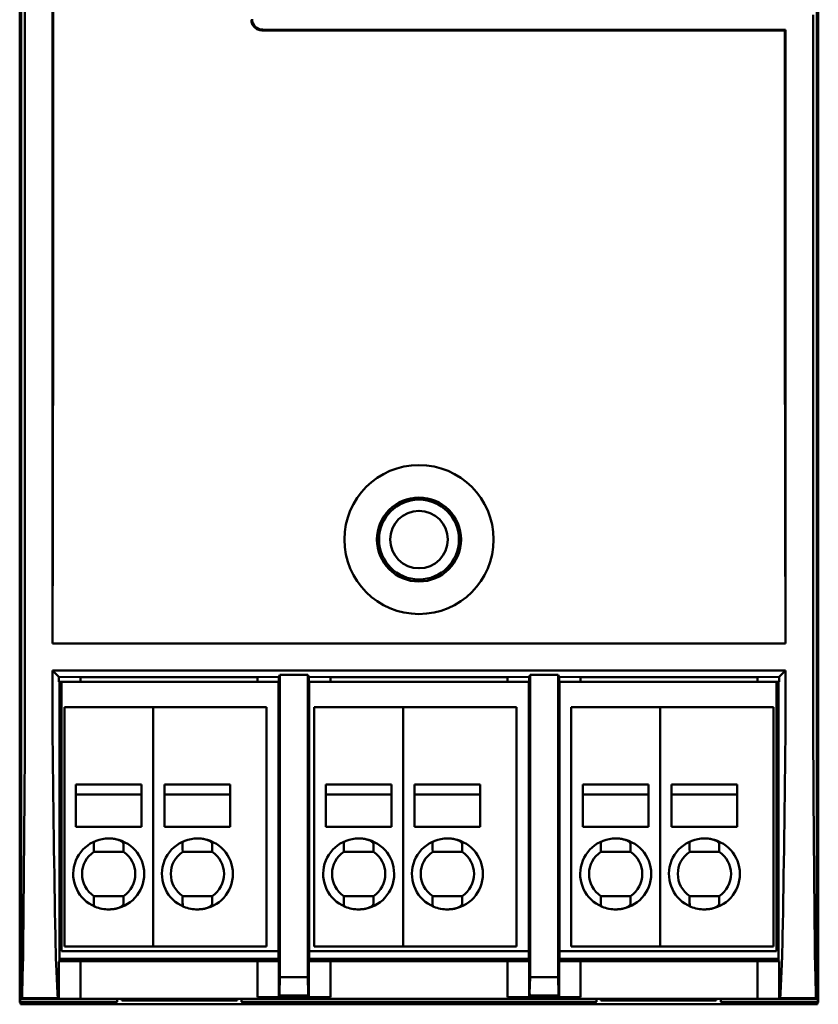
# Model space of a CAD drawing. Header units: millimetres. Extents: x 83 to 311, y 22 to 267.
# Tile 1 of 3: x 83 to 128, y 22 to 78. Entities that reach past the tile are written whole.
import ezdxf

# ---------------------------------------------------------------- set-up
doc = ezdxf.new("R2010")
doc.units = ezdxf.units.MM
doc.layers.add('Arêtes visibles(celduc)', color=7, linetype='Continuous', lineweight=50)

msp = doc.modelspace()

# ---------------------------------------------------------------- linework, layer by layer
at = {"layer": 'Arêtes visibles(celduc)'}
for p, q in [((83.494, 22.241), (83.494, 122.042)), ((83.583, 121.835), (83.583, 22.447)), ((128.405, 22.447), (128.405, 121.835)), ((128.494, 122.042), (128.494, 22.241)), ((83.786, 38.166), (83.786, 106.117)), ((85.344, 42.484), (85.344, 101.799)), ((128.202, 77.922), (128.202, 38.166)), ((126.607, 77.043), (97.148, 77.043)), ((97.186, 77.08), (126.645, 77.08)), ((126.645, 77.08), (126.607, 77.043)), ((126.645, 77.08), (126.645, 42.484)), ((126.645, 42.484), (85.344, 42.484)), ((85.344, 40.951), (85.344, 38.166)), ((126.645, 40.951), (85.344, 40.951)), ((85.344, 40.951), (85.697, 40.598)), ((85.697, 40.598), (86.918, 40.578)), ((85.697, 40.598), (85.697, 40.327)), ((86.918, 40.327), (86.918, 40.578)), ((96.891, 40.578), (86.918, 40.578)), ((96.891, 40.578), (98.102, 40.598)), ((96.891, 40.578), (96.891, 40.327)), ((98.102, 40.598), (98.159, 40.712)), ((98.102, 40.327), (98.102, 40.598)), ((98.159, 40.712), (98.159, 23.675)), ((98.159, 40.712), (99.736, 40.712)), ((99.736, 40.712), (99.793, 40.598)), ((99.736, 23.675), (99.736, 40.712)), ((99.793, 40.598), (101.003, 40.578)), ((99.793, 40.598), (99.793, 40.327)), ((101.003, 40.327), (101.003, 40.578)), ((110.985, 40.578), (101.003, 40.578)), ((110.985, 40.578), (112.196, 40.598)), ((110.985, 40.578), (110.985, 40.327)), ((112.196, 40.598), (112.253, 40.712)), ((112.196, 40.327), (112.196, 40.598)), ((112.253, 40.712), (113.83, 40.712)), ((112.253, 23.675), (112.253, 40.712)), ((113.83, 40.712), (113.887, 40.598)), ((113.83, 23.675), (113.83, 40.712)), ((113.887, 40.598), (115.097, 40.578)), ((113.887, 40.598), (113.887, 40.327)), ((115.097, 40.327), (115.097, 40.578)), ((125.071, 40.578), (115.097, 40.578)), ((125.071, 40.578), (126.292, 40.598)), ((125.071, 40.578), (125.071, 40.327)), ((126.292, 40.598), (126.645, 40.951)), ((126.292, 40.327), (126.292, 40.598)), ((126.645, 38.166), (126.645, 40.951)), ((85.697, 40.327), (86.918, 40.327)), ((85.74, 40.327), (85.74, 24.591)), ((85.844, 40.327), (85.844, 25.141)), ((96.891, 40.327), (86.918, 40.327)), ((96.891, 40.327), (98.102, 40.327)), ((98.08, 24.591), (98.08, 40.327)), ((99.793, 40.327), (101.003, 40.327)), ((99.814, 40.327), (99.814, 24.591)), ((110.985, 40.327), (101.003, 40.327)), ((110.985, 40.327), (112.196, 40.327)), ((112.174, 24.591), (112.174, 40.327)), ((113.887, 40.327), (115.097, 40.327)), ((113.908, 40.327), (113.908, 24.591)), ((125.071, 40.327), (115.097, 40.327)), ((125.071, 40.327), (126.292, 40.327)), ((126.144, 25.141), (126.144, 40.327)), ((126.248, 24.591), (126.248, 40.327)), ((91.01, 38.891), (86.01, 38.891)), ((86.01, 38.891), (86.01, 38.091)), ((91.01, 38.891), (91.01, 38.091)), ((97.41, 38.891), (91.01, 38.891)), ((91.01, 38.891), (91.01, 38.091)), ((97.41, 38.891), (97.41, 38.091)), ((105.094, 38.891), (100.094, 38.891)), ((100.094, 38.891), (100.094, 38.091)), ((105.094, 38.891), (105.094, 38.091)), ((111.494, 38.891), (105.094, 38.891)), ((105.094, 38.891), (105.094, 38.091)), ((111.494, 38.891), (111.494, 38.091)), ((119.578, 38.891), (114.578, 38.891)), ((114.578, 38.891), (114.578, 38.091)), ((119.578, 38.891), (119.578, 38.091)), ((125.978, 38.891), (119.578, 38.891)), ((119.578, 38.891), (119.578, 38.091)), ((125.978, 38.891), (125.978, 38.091)), ((86.01, 38.091), (86.01, 26.191)), ((91.01, 38.091), (91.01, 26.191)), ((91.01, 26.191), (91.01, 38.091)), ((97.41, 26.191), (97.41, 38.091)), ((100.094, 38.091), (100.094, 26.191)), ((105.094, 38.091), (105.094, 26.191)), ((105.094, 26.191), (105.094, 38.091)), ((111.494, 26.191), (111.494, 38.091)), ((114.578, 38.091), (114.578, 26.191)), ((119.578, 38.091), (119.578, 26.191)), ((119.578, 26.191), (119.578, 38.091)), ((125.978, 26.191), (125.978, 38.091)), ((86.66, 32.141), (86.66, 34.541)), ((90.36, 34.541), (86.66, 34.541)), ((90.36, 32.141), (90.36, 34.541)), ((91.66, 32.141), (91.66, 34.541)), ((95.36, 34.541), (91.66, 34.541)), ((95.36, 32.141), (95.36, 34.541)), ((100.744, 32.141), (100.744, 34.541)), ((104.444, 34.541), (100.744, 34.541)), ((104.444, 32.141), (104.444, 34.541)), ((105.744, 32.141), (105.744, 34.541)), ((109.444, 34.541), (105.744, 34.541)), ((109.444, 32.141), (109.444, 34.541)), ((115.228, 32.141), (115.228, 34.541)), ((118.928, 34.541), (115.228, 34.541)), ((118.928, 32.141), (118.928, 34.541)), ((120.228, 32.141), (120.228, 34.541)), ((123.928, 34.541), (120.228, 34.541)), ((123.928, 32.141), (123.928, 34.541)), ((86.66, 33.965), (90.36, 33.965)), ((91.66, 33.965), (95.36, 33.965)), ((100.744, 33.965), (104.444, 33.965)), ((105.744, 33.965), (109.444, 33.965)), ((115.228, 33.965), (118.928, 33.965)), ((120.228, 33.965), (123.928, 33.965)), ((90.36, 32.141), (86.66, 32.141)), ((95.36, 32.141), (91.66, 32.141)), ((104.444, 32.141), (100.744, 32.141)), ((109.444, 32.141), (105.744, 32.141)), ((118.928, 32.141), (115.228, 32.141)), ((123.928, 32.141), (120.228, 32.141)), ((89.339, 30.741), (87.681, 30.741)), ((94.339, 30.741), (92.681, 30.741)), ((103.423, 30.741), (101.765, 30.741)), ((108.423, 30.741), (106.765, 30.741)), ((117.907, 30.741), (116.249, 30.741)), ((122.907, 30.741), (121.249, 30.741)), ((83.527, 25.238), (83.583, 28.259)), ((87.681, 28.241), (87.749, 28.241)), ((87.749, 28.241), (88.671, 28.241)), ((88.671, 28.241), (89.339, 28.241)), ((92.681, 28.241), (92.749, 28.241)), ((92.749, 28.241), (93.671, 28.241)), ((93.671, 28.241), (94.339, 28.241)), ((101.765, 28.241), (101.833, 28.241)), ((101.833, 28.241), (102.755, 28.241)), ((102.755, 28.241), (103.423, 28.241)), ((106.765, 28.241), (106.833, 28.241)), ((106.833, 28.241), (107.755, 28.241)), ((107.755, 28.241), (108.423, 28.241)), ((116.249, 28.241), (116.317, 28.241)), ((116.317, 28.241), (117.239, 28.241)), ((117.239, 28.241), (117.907, 28.241)), ((121.249, 28.241), (121.317, 28.241)), ((121.317, 28.241), (122.239, 28.241)), ((122.239, 28.241), (122.907, 28.241)), ((128.405, 28.259), (128.462, 25.238)), ((86.01, 25.391), (86.01, 26.191)), ((91.01, 25.391), (91.01, 26.191)), ((91.01, 26.191), (91.01, 25.391)), ((97.41, 25.391), (97.41, 26.191)), ((100.094, 25.391), (100.094, 26.191)), ((105.094, 25.391), (105.094, 26.191)), ((105.094, 26.191), (105.094, 25.391)), ((111.494, 25.391), (111.494, 26.191)), ((114.578, 25.391), (114.578, 26.191)), ((119.578, 25.391), (119.578, 26.191)), ((119.578, 26.191), (119.578, 25.391)), ((125.978, 25.391), (125.978, 26.191)), ((83.583, 25.238), (83.527, 25.238)), ((83.527, 22.273), (83.527, 25.238)), ((85.844, 25.141), (98.08, 25.141)), ((86.01, 25.391), (91.01, 25.391)), ((91.01, 25.391), (97.41, 25.391)), ((99.814, 25.141), (112.174, 25.141)), ((100.094, 25.391), (105.094, 25.391)), ((105.094, 25.391), (111.494, 25.391)), ((113.908, 25.141), (126.144, 25.141)), ((114.578, 25.391), (119.578, 25.391)), ((119.578, 25.391), (125.978, 25.391)), ((128.462, 25.238), (128.405, 25.238)), ((128.462, 25.238), (128.462, 22.273)), ((85.697, 24.548), (85.74, 24.591)), ((86.918, 24.569), (85.697, 24.548)), ((85.697, 24.548), (85.697, 22.458)), ((85.74, 24.701), (98.08, 24.701)), ((98.08, 24.661), (85.74, 24.661)), ((85.74, 24.591), (98.08, 24.591)), ((86.918, 22.447), (86.918, 24.569)), ((86.918, 24.569), (96.891, 24.569)), ((96.891, 24.569), (96.891, 22.547)), ((98.102, 24.548), (96.891, 24.569)), ((98.102, 24.548), (98.08, 24.591)), ((98.102, 22.568), (98.102, 24.548)), ((99.793, 24.548), (99.814, 24.591)), ((101.003, 24.569), (99.793, 24.548)), ((99.793, 24.548), (99.793, 22.568)), ((99.814, 24.701), (112.174, 24.701)), ((112.174, 24.661), (99.814, 24.661)), ((99.814, 24.591), (112.174, 24.591)), ((101.003, 22.547), (101.003, 24.569)), ((101.003, 24.569), (110.985, 24.569)), ((110.985, 24.569), (110.985, 22.547)), ((112.196, 24.548), (110.985, 24.569)), ((112.196, 24.548), (112.174, 24.591)), ((112.196, 22.568), (112.196, 24.548)), ((113.887, 24.548), (113.908, 24.591)), ((115.097, 24.569), (113.887, 24.548)), ((113.887, 24.548), (113.887, 22.568)), ((113.908, 24.701), (126.248, 24.701)), ((126.248, 24.661), (113.908, 24.661)), ((113.908, 24.591), (126.248, 24.591)), ((115.097, 22.547), (115.097, 24.569)), ((115.097, 24.569), (125.071, 24.569)), ((125.071, 24.569), (125.071, 22.447)), ((126.292, 24.548), (125.071, 24.569)), ((126.248, 24.591), (126.292, 24.548)), ((126.292, 22.458), (126.292, 24.548)), ((83.632, 22.744), (83.676, 24.42)), ((85.628, 22.744), (85.547, 24.42)), ((126.361, 22.744), (126.441, 24.42)), ((128.313, 24.42), (128.356, 22.744)), ((98.159, 23.675), (98.136, 22.744)), ((99.736, 23.675), (98.159, 23.675)), ((99.758, 22.744), (99.736, 23.675)), ((112.253, 23.675), (112.23, 22.744)), ((112.253, 23.675), (113.83, 23.675)), ((113.852, 22.744), (113.83, 23.675)), ((83.494, 22.241), (83.527, 22.273)), ((88.799, 22.241), (83.494, 22.241)), ((88.993, 22.273), (83.527, 22.273)), ((83.544, 22.141), (83.544, 22.241)), ((83.583, 22.447), (83.622, 22.483)), ((86.918, 22.447), (83.583, 22.447)), ((83.622, 22.483), (85.646, 22.483)), ((85.646, 22.483), (85.697, 22.458)), ((86.918, 22.447), (85.697, 22.458)), ((125.071, 22.447), (86.918, 22.447)), ((88.799, 22.241), (88.993, 22.273)), ((88.993, 22.273), (88.993, 22.447)), ((89.244, 22.447), (89.244, 22.354)), ((89.244, 22.354), (89.256, 22.447)), ((89.244, 22.354), (95.744, 22.354)), ((95.744, 22.354), (95.732, 22.447)), ((95.744, 22.354), (95.744, 22.447)), ((95.996, 22.447), (95.996, 22.273)), ((115.993, 22.273), (95.996, 22.273)), ((95.996, 22.273), (96.19, 22.241)), ((115.799, 22.241), (96.19, 22.241)), ((96.891, 22.547), (98.102, 22.568)), ((96.891, 22.547), (101.003, 22.547)), ((98.133, 22.631), (98.102, 22.568)), ((99.761, 22.631), (98.133, 22.631)), ((99.761, 22.631), (99.793, 22.568)), ((99.793, 22.568), (101.003, 22.547)), ((110.985, 22.547), (112.196, 22.568)), ((110.985, 22.547), (115.097, 22.547)), ((112.227, 22.631), (112.196, 22.568)), ((112.227, 22.631), (113.855, 22.631)), ((113.855, 22.631), (113.887, 22.568)), ((113.887, 22.568), (115.097, 22.547)), ((115.799, 22.241), (115.993, 22.273)), ((115.993, 22.273), (115.993, 22.447)), ((116.244, 22.354), (116.244, 22.447)), ((116.244, 22.354), (116.256, 22.447)), ((122.744, 22.354), (116.244, 22.354)), ((122.744, 22.354), (122.732, 22.447)), ((122.744, 22.447), (122.744, 22.354)), ((122.996, 22.447), (122.996, 22.273)), ((128.462, 22.273), (122.996, 22.273)), ((122.996, 22.273), (123.19, 22.241)), ((128.494, 22.241), (123.19, 22.241)), ((125.071, 22.447), (126.292, 22.458)), ((128.405, 22.447), (125.071, 22.447)), ((126.292, 22.458), (126.342, 22.483)), ((126.342, 22.483), (128.367, 22.483)), ((128.367, 22.483), (128.405, 22.447)), ((128.444, 22.141), (128.444, 22.241)), ((128.494, 22.241), (128.462, 22.273)), ((83.544, 22.141), (83.691, 22.141)), ((83.691, 22.141), (84.044, 22.141)), ((127.944, 22.141), (84.044, 22.141)), ((127.944, 22.141), (128.298, 22.141)), ((128.298, 22.141), (128.444, 22.141))]:
    msp.add_line(p, q, dxfattribs=at)
for radius in [4.2, 2.369, 2.252, 1.621]:
    msp.add_circle((105.994, 48.341), radius, dxfattribs=at)
for centre, radius, start, end in [((88.51, 29.491), 2, 270.4676, 247.6243), ((93.51, 29.491), 2, 270.4676, 247.6243), ((102.594, 29.491), 2, 270.4676, 247.6243), ((107.594, 29.491), 2, 270.4676, 247.6243), ((117.078, 29.491), 2, 270.4676, 247.6243), ((122.078, 29.491), 2, 270.4676, 247.6243), ((88.51, 29.491), 1.5, 123.5573, 236.4427), ((88.51, 29.491), 1.5, 303.5573, 56.4427), ((93.51, 29.491), 1.5, 123.5573, 236.4427), ((93.51, 29.491), 1.5, 303.5573, 56.4427), ((102.594, 29.491), 1.5, 123.5573, 236.4427), ((102.594, 29.491), 1.5, 303.5573, 56.4427), ((107.594, 29.491), 1.5, 123.5573, 236.4427), ((107.594, 29.491), 1.5, 303.5573, 56.4427), ((117.078, 29.491), 1.5, 123.5573, 236.4427), ((117.078, 29.491), 1.5, 303.5573, 56.4427), ((122.078, 29.491), 1.5, 123.5573, 236.4427), ((122.078, 29.491), 1.5, 303.5573, 56.4427), ((88.51, 29.491), 2, 247.6243, 270.4676), ((93.51, 29.491), 2, 247.6243, 270.4676), ((102.594, 29.491), 2, 247.6243, 270.4676), ((107.594, 29.491), 2, 247.6243, 270.4676), ((117.078, 29.491), 2, 247.6243, 270.4676), ((122.078, 29.491), 2, 247.6243, 270.4676)]:
    msp.add_arc(centre, radius, start, end, dxfattribs=at)
for centre, major_axis, ratio, start_param, end_param in [((81.891, 72.141), (0, 200), 0.017458, 4.563554, 4.861224), ((97.186, 77.681), (-0.424, -0.424), 0.999695, 5.497939, 7.068431), ((130.098, 72.141), (0, -200), 0.017458, 4.687879, 4.861224), ((83.767, 38.166), (0, -2), 0.009485, 1.031472, 1.570796), ((85.379, 38.166), (0, 2), 0.017458, 1.570796, 2.11012), ((126.61, 38.166), (0, -2), 0.017458, 1.031472, 1.570796), ((128.221, 38.166), (0, 2), 0.009485, 1.570796, 2.11012), ((83.377, 62.817), (0, -50), 0.009485, 0.724482, 1.031472), ((86.098, 62.817), (0, 50), 0.017458, 2.11012, 2.417111), ((125.891, 62.817), (0, -50), 0.017458, 0.724482, 1.031472), ((128.612, 62.817), (0, 50), 0.009485, 2.11012, 2.417111), ((88.51, 30.991), (0, 1.718), 0.487838, 1.381541, 1.716607), ((88.51, 30.991), (0, 1.718), 0.487838, 4.566579, 4.811338), ((93.51, 30.991), (0, 1.718), 0.487838, 1.381541, 1.716607), ((93.51, 30.991), (0, 1.718), 0.487838, 4.566579, 4.811338), ((102.594, 30.991), (0, 1.718), 0.487838, 1.381541, 1.716607), ((102.594, 30.991), (0, 1.718), 0.487838, 4.566579, 4.811338), ((107.594, 30.991), (0, 1.718), 0.487838, 1.381541, 1.716607), ((107.594, 30.991), (0, 1.718), 0.487838, 4.566579, 4.811338), ((117.078, 30.991), (0, 1.718), 0.487838, 1.381541, 1.716607), ((117.078, 30.991), (0, 1.718), 0.487838, 4.566579, 4.811338), ((122.078, 30.991), (0, 1.718), 0.487838, 1.381541, 1.716607), ((122.078, 30.991), (0, 1.718), 0.487838, 4.566579, 4.811338), ((88.51, 27.992), (0, 1.718), 0.487838, 1.532041, 1.760052), ((88.51, 27.992), (0, 1.718), 0.487838, 1.424986, 1.532041), ((88.51, 27.992), (0, 1.718), 0.487838, 4.61344, 4.8582), ((93.51, 27.992), (0, 1.718), 0.487838, 1.532041, 1.760052), ((93.51, 27.992), (0, 1.718), 0.487838, 1.424986, 1.532041), ((93.51, 27.992), (0, 1.718), 0.487838, 4.61344, 4.8582), ((102.594, 27.992), (0, 1.718), 0.487838, 1.532041, 1.760052), ((102.594, 27.992), (0, 1.718), 0.487838, 1.424986, 1.532041), ((102.594, 27.992), (0, 1.718), 0.487838, 4.61344, 4.8582), ((107.594, 27.992), (0, 1.718), 0.487838, 1.532041, 1.760052), ((107.594, 27.992), (0, 1.718), 0.487838, 1.424986, 1.532041), ((107.594, 27.992), (0, 1.718), 0.487838, 4.61344, 4.8582), ((117.078, 27.992), (0, 1.718), 0.487838, 1.532041, 1.760052), ((117.078, 27.992), (0, 1.718), 0.487838, 1.424986, 1.532041), ((117.078, 27.992), (0, 1.718), 0.487838, 4.61344, 4.8582), ((122.078, 27.992), (0, 1.718), 0.487838, 1.532041, 1.760052), ((122.078, 27.992), (0, 1.718), 0.487838, 1.424986, 1.532041), ((122.078, 27.992), (0, 1.718), 0.487838, 4.61344, 4.8582), ((83.66, 29.119), (0, -5), 0.009485, 0.349066, 0.724482), ((85.577, 29.119), (0, 5), 0.017458, 2.417111, 2.792527), ((126.411, 29.119), (0, -5), 0.017458, 0.349066, 0.724482), ((128.329, 29.119), (0, 5), 0.009485, 2.417111, 2.792527), ((83.616, 27.442), (0, -5), 0.009485, 0.12806, 0.349066), ((85.658, 27.442), (0, 5), 0.017458, 2.792527, 3.013533), ((98.122, 27.442), (0, -5), 0.008727, 0.27549, 0.349066), ((99.773, 27.442), (0, 5), 0.008727, 2.792527, 2.866103), ((112.216, 27.442), (0, -5), 0.008727, 0.27549, 0.349066), ((113.867, 27.442), (0, 5), 0.008727, 2.792527, 2.866103), ((126.331, 27.442), (0, -5), 0.017458, 0.12806, 0.349066), ((128.373, 27.442), (0, 5), 0.009485, 2.792527, 3.013533)]:
    msp.add_ellipse(centre, major_axis=major_axis, ratio=ratio, start_param=start_param, end_param=end_param, dxfattribs=at)
for points, knots in [([(97.148, 77.043), (97.073, 77.043), (96.992, 77.058), (96.845, 77.119), (96.777, 77.165), (96.671, 77.272), (96.625, 77.34), (96.563, 77.487), (96.548, 77.568), (96.548, 77.643)], [0.18091298, 0.18091298, 0.18091298, 0.18091298, 0.20351633, 0.20351633, 0.22611969, 0.22611969, 0.24873397, 0.24873397, 0.27132996, 0.27132996, 0.27132996, 0.27132996]), ([(89.344, 31.161), (89.344, 31.167), (89.343, 31.174), (89.342, 31.18), (89.34, 31.187), (89.339, 31.193), (89.336, 31.199), (89.334, 31.206), (89.331, 31.212), (89.328, 31.218), (89.325, 31.224), (89.321, 31.231), (89.317, 31.237), (89.313, 31.243), (89.309, 31.249), (89.304, 31.255), (89.299, 31.261), (89.294, 31.266), (89.289, 31.272), (89.283, 31.278), (89.277, 31.284), (89.271, 31.289), (89.265, 31.295), (89.258, 31.3), (89.252, 31.305), (89.245, 31.311), (89.238, 31.316), (89.231, 31.321), (89.223, 31.326), (89.216, 31.331), (89.208, 31.336), (89.192, 31.345), (89.176, 31.355), (89.158, 31.363), (89.141, 31.372), (89.123, 31.381), (89.104, 31.388), (89.085, 31.396), (89.066, 31.404), (89.046, 31.41), (89.036, 31.414), (89.026, 31.417), (89.016, 31.42), (89.006, 31.424), (88.995, 31.427), (88.985, 31.43), (88.964, 31.436), (88.943, 31.441), (88.921, 31.446), (88.9, 31.451), (88.878, 31.456), (88.856, 31.46), (88.833, 31.464), (88.811, 31.468), (88.788, 31.471), (88.743, 31.478), (88.697, 31.483), (88.65, 31.486), (88.627, 31.488), (88.604, 31.489), (88.58, 31.49), (88.557, 31.491), (88.534, 31.491), (88.51, 31.491)], [0, 0, 0, 0, 0.035372, 0.035372, 0.035372, 0.070743, 0.070743, 0.070743, 0.105965, 0.105965, 0.105965, 0.141079, 0.141079, 0.141079, 0.176326, 0.176326, 0.176326, 0.211669, 0.211669, 0.211669, 0.247037, 0.247037, 0.247037, 0.282338, 0.282338, 0.282338, 0.317469, 0.317469, 0.317469, 0.352598, 0.352598, 0.352598, 0.423134, 0.423134, 0.423134, 0.493868, 0.493868, 0.493868, 0.564435, 0.564435, 0.564435, 0.599531, 0.599531, 0.599531, 0.634649, 0.634649, 0.634649, 0.705048, 0.705048, 0.705048, 0.775533, 0.775533, 0.775533, 0.845897, 0.845897, 0.845897, 0.986411, 0.986411, 0.986411, 1.056766, 1.056766, 1.056766, 1.126994, 1.126994, 1.126994, 1.126994]), ([(94.344, 31.161), (94.344, 31.167), (94.343, 31.174), (94.342, 31.18), (94.34, 31.187), (94.339, 31.193), (94.336, 31.199), (94.334, 31.206), (94.331, 31.212), (94.328, 31.218), (94.325, 31.224), (94.321, 31.231), (94.317, 31.237), (94.313, 31.243), (94.309, 31.249), (94.304, 31.255), (94.299, 31.261), (94.294, 31.266), (94.289, 31.272), (94.283, 31.278), (94.277, 31.284), (94.271, 31.289), (94.265, 31.295), (94.258, 31.3), (94.252, 31.305), (94.245, 31.311), (94.238, 31.316), (94.231, 31.321), (94.223, 31.326), (94.216, 31.331), (94.208, 31.336), (94.192, 31.345), (94.176, 31.355), (94.158, 31.363), (94.141, 31.372), (94.123, 31.381), (94.104, 31.388), (94.085, 31.396), (94.066, 31.404), (94.046, 31.41), (94.036, 31.414), (94.026, 31.417), (94.016, 31.42), (94.006, 31.424), (93.995, 31.427), (93.985, 31.43), (93.964, 31.436), (93.943, 31.441), (93.921, 31.446), (93.9, 31.451), (93.878, 31.456), (93.856, 31.46), (93.833, 31.464), (93.811, 31.468), (93.788, 31.471), (93.743, 31.478), (93.697, 31.483), (93.65, 31.486), (93.627, 31.488), (93.604, 31.489), (93.58, 31.49), (93.557, 31.491), (93.534, 31.491), (93.51, 31.491)], [0, 0, 0, 0, 0.035372, 0.035372, 0.035372, 0.070743, 0.070743, 0.070743, 0.105965, 0.105965, 0.105965, 0.141079, 0.141079, 0.141079, 0.176326, 0.176326, 0.176326, 0.211669, 0.211669, 0.211669, 0.247037, 0.247037, 0.247037, 0.282338, 0.282338, 0.282338, 0.317469, 0.317469, 0.317469, 0.352598, 0.352598, 0.352598, 0.423134, 0.423134, 0.423134, 0.493868, 0.493868, 0.493868, 0.564435, 0.564435, 0.564435, 0.599531, 0.599531, 0.599531, 0.634649, 0.634649, 0.634649, 0.705048, 0.705048, 0.705048, 0.775533, 0.775533, 0.775533, 0.845897, 0.845897, 0.845897, 0.986411, 0.986411, 0.986411, 1.056766, 1.056766, 1.056766, 1.126994, 1.126994, 1.126994, 1.126994]), ([(103.428, 31.161), (103.428, 31.167), (103.427, 31.174), (103.426, 31.18), (103.424, 31.187), (103.423, 31.193), (103.42, 31.199), (103.418, 31.206), (103.415, 31.212), (103.412, 31.218), (103.409, 31.224), (103.405, 31.231), (103.401, 31.237), (103.397, 31.243), (103.393, 31.249), (103.388, 31.255), (103.383, 31.261), (103.378, 31.266), (103.373, 31.272), (103.367, 31.278), (103.361, 31.284), (103.355, 31.289), (103.349, 31.295), (103.342, 31.3), (103.336, 31.305), (103.329, 31.311), (103.322, 31.316), (103.315, 31.321), (103.307, 31.326), (103.3, 31.331), (103.292, 31.336), (103.276, 31.345), (103.26, 31.355), (103.242, 31.363), (103.225, 31.372), (103.207, 31.381), (103.188, 31.388), (103.169, 31.396), (103.15, 31.404), (103.13, 31.41), (103.12, 31.414), (103.11, 31.417), (103.1, 31.42), (103.09, 31.424), (103.079, 31.427), (103.069, 31.43), (103.048, 31.436), (103.027, 31.441), (103.005, 31.446), (102.984, 31.451), (102.962, 31.456), (102.94, 31.46), (102.917, 31.464), (102.895, 31.468), (102.872, 31.471), (102.827, 31.478), (102.781, 31.483), (102.734, 31.486), (102.711, 31.488), (102.688, 31.489), (102.664, 31.49), (102.641, 31.491), (102.618, 31.491), (102.594, 31.491)], [0, 0, 0, 0, 0.035372, 0.035372, 0.035372, 0.070743, 0.070743, 0.070743, 0.105965, 0.105965, 0.105965, 0.141079, 0.141079, 0.141079, 0.176326, 0.176326, 0.176326, 0.211669, 0.211669, 0.211669, 0.247037, 0.247037, 0.247037, 0.282338, 0.282338, 0.282338, 0.317469, 0.317469, 0.317469, 0.352598, 0.352598, 0.352598, 0.423134, 0.423134, 0.423134, 0.493868, 0.493868, 0.493868, 0.564435, 0.564435, 0.564435, 0.599531, 0.599531, 0.599531, 0.634649, 0.634649, 0.634649, 0.705048, 0.705048, 0.705048, 0.775533, 0.775533, 0.775533, 0.845897, 0.845897, 0.845897, 0.986411, 0.986411, 0.986411, 1.056766, 1.056766, 1.056766, 1.126994, 1.126994, 1.126994, 1.126994]), ([(108.428, 31.161), (108.428, 31.167), (108.427, 31.174), (108.426, 31.18), (108.424, 31.187), (108.423, 31.193), (108.42, 31.199), (108.418, 31.206), (108.415, 31.212), (108.412, 31.218), (108.409, 31.224), (108.405, 31.231), (108.401, 31.237), (108.397, 31.243), (108.393, 31.249), (108.388, 31.255), (108.383, 31.261), (108.378, 31.266), (108.373, 31.272), (108.367, 31.278), (108.361, 31.284), (108.355, 31.289), (108.349, 31.295), (108.342, 31.3), (108.336, 31.305), (108.329, 31.311), (108.322, 31.316), (108.315, 31.321), (108.307, 31.326), (108.3, 31.331), (108.292, 31.336), (108.276, 31.345), (108.26, 31.355), (108.242, 31.363), (108.225, 31.372), (108.207, 31.381), (108.188, 31.388), (108.169, 31.396), (108.15, 31.404), (108.13, 31.41), (108.12, 31.414), (108.11, 31.417), (108.1, 31.42), (108.09, 31.424), (108.079, 31.427), (108.069, 31.43), (108.048, 31.436), (108.027, 31.441), (108.005, 31.446), (107.984, 31.451), (107.962, 31.456), (107.94, 31.46), (107.917, 31.464), (107.895, 31.468), (107.872, 31.471), (107.827, 31.478), (107.781, 31.483), (107.734, 31.486), (107.711, 31.488), (107.688, 31.489), (107.664, 31.49), (107.641, 31.491), (107.618, 31.491), (107.594, 31.491)], [0, 0, 0, 0, 0.035372, 0.035372, 0.035372, 0.070743, 0.070743, 0.070743, 0.105965, 0.105965, 0.105965, 0.141079, 0.141079, 0.141079, 0.176326, 0.176326, 0.176326, 0.211669, 0.211669, 0.211669, 0.247037, 0.247037, 0.247037, 0.282338, 0.282338, 0.282338, 0.317469, 0.317469, 0.317469, 0.352598, 0.352598, 0.352598, 0.423134, 0.423134, 0.423134, 0.493868, 0.493868, 0.493868, 0.564435, 0.564435, 0.564435, 0.599531, 0.599531, 0.599531, 0.634649, 0.634649, 0.634649, 0.705048, 0.705048, 0.705048, 0.775533, 0.775533, 0.775533, 0.845897, 0.845897, 0.845897, 0.986411, 0.986411, 0.986411, 1.056766, 1.056766, 1.056766, 1.126994, 1.126994, 1.126994, 1.126994]), ([(117.912, 31.161), (117.912, 31.167), (117.911, 31.174), (117.91, 31.18), (117.908, 31.187), (117.907, 31.193), (117.904, 31.199), (117.902, 31.206), (117.899, 31.212), (117.896, 31.218), (117.893, 31.224), (117.889, 31.231), (117.885, 31.237), (117.881, 31.243), (117.877, 31.249), (117.872, 31.255), (117.867, 31.261), (117.862, 31.266), (117.857, 31.272), (117.851, 31.278), (117.845, 31.284), (117.839, 31.289), (117.833, 31.295), (117.826, 31.3), (117.82, 31.305), (117.813, 31.311), (117.806, 31.316), (117.799, 31.321), (117.791, 31.326), (117.784, 31.331), (117.776, 31.336), (117.76, 31.345), (117.744, 31.355), (117.726, 31.363), (117.709, 31.372), (117.691, 31.381), (117.672, 31.388), (117.653, 31.396), (117.634, 31.404), (117.614, 31.41), (117.604, 31.414), (117.594, 31.417), (117.584, 31.42), (117.574, 31.424), (117.563, 31.427), (117.553, 31.43), (117.532, 31.436), (117.511, 31.441), (117.489, 31.446), (117.468, 31.451), (117.446, 31.456), (117.424, 31.46), (117.401, 31.464), (117.379, 31.468), (117.356, 31.471), (117.311, 31.478), (117.265, 31.483), (117.218, 31.486), (117.195, 31.488), (117.172, 31.489), (117.148, 31.49), (117.125, 31.491), (117.102, 31.491), (117.078, 31.491)], [0, 0, 0, 0, 0.035372, 0.035372, 0.035372, 0.070743, 0.070743, 0.070743, 0.105965, 0.105965, 0.105965, 0.141079, 0.141079, 0.141079, 0.176326, 0.176326, 0.176326, 0.211669, 0.211669, 0.211669, 0.247037, 0.247037, 0.247037, 0.282338, 0.282338, 0.282338, 0.317469, 0.317469, 0.317469, 0.352598, 0.352598, 0.352598, 0.423134, 0.423134, 0.423134, 0.493868, 0.493868, 0.493868, 0.564435, 0.564435, 0.564435, 0.599531, 0.599531, 0.599531, 0.634649, 0.634649, 0.634649, 0.705048, 0.705048, 0.705048, 0.775533, 0.775533, 0.775533, 0.845897, 0.845897, 0.845897, 0.986411, 0.986411, 0.986411, 1.056766, 1.056766, 1.056766, 1.126994, 1.126994, 1.126994, 1.126994]), ([(122.912, 31.161), (122.912, 31.167), (122.911, 31.174), (122.91, 31.18), (122.908, 31.187), (122.907, 31.193), (122.904, 31.199), (122.902, 31.206), (122.899, 31.212), (122.896, 31.218), (122.893, 31.224), (122.889, 31.231), (122.885, 31.237), (122.881, 31.243), (122.877, 31.249), (122.872, 31.255), (122.867, 31.261), (122.862, 31.266), (122.857, 31.272), (122.851, 31.278), (122.845, 31.284), (122.839, 31.289), (122.833, 31.295), (122.826, 31.3), (122.82, 31.305), (122.813, 31.311), (122.806, 31.316), (122.799, 31.321), (122.791, 31.326), (122.784, 31.331), (122.776, 31.336), (122.76, 31.345), (122.744, 31.355), (122.726, 31.363), (122.709, 31.372), (122.691, 31.381), (122.672, 31.388), (122.653, 31.396), (122.634, 31.404), (122.614, 31.41), (122.604, 31.414), (122.594, 31.417), (122.584, 31.42), (122.574, 31.424), (122.563, 31.427), (122.553, 31.43), (122.532, 31.436), (122.511, 31.441), (122.489, 31.446), (122.468, 31.451), (122.446, 31.456), (122.424, 31.46), (122.401, 31.464), (122.379, 31.468), (122.356, 31.471), (122.311, 31.478), (122.265, 31.483), (122.218, 31.486), (122.195, 31.488), (122.172, 31.489), (122.148, 31.49), (122.125, 31.491), (122.102, 31.491), (122.078, 31.491)], [0, 0, 0, 0, 0.035372, 0.035372, 0.035372, 0.070743, 0.070743, 0.070743, 0.105965, 0.105965, 0.105965, 0.141079, 0.141079, 0.141079, 0.176326, 0.176326, 0.176326, 0.211669, 0.211669, 0.211669, 0.247037, 0.247037, 0.247037, 0.282338, 0.282338, 0.282338, 0.317469, 0.317469, 0.317469, 0.352598, 0.352598, 0.352598, 0.423134, 0.423134, 0.423134, 0.493868, 0.493868, 0.493868, 0.564435, 0.564435, 0.564435, 0.599531, 0.599531, 0.599531, 0.634649, 0.634649, 0.634649, 0.705048, 0.705048, 0.705048, 0.775533, 0.775533, 0.775533, 0.845897, 0.845897, 0.845897, 0.986411, 0.986411, 0.986411, 1.056766, 1.056766, 1.056766, 1.126994, 1.126994, 1.126994, 1.126994]), ([(89.344, 27.822), (89.344, 27.816), (89.343, 27.809), (89.342, 27.803), (89.341, 27.796), (89.339, 27.79), (89.337, 27.784), (89.334, 27.778), (89.332, 27.771), (89.329, 27.765), (89.325, 27.759), (89.322, 27.753), (89.318, 27.747), (89.314, 27.741), (89.31, 27.735), (89.305, 27.729), (89.3, 27.723), (89.295, 27.718), (89.29, 27.712), (89.285, 27.706), (89.279, 27.701), (89.273, 27.695), (89.267, 27.69), (89.261, 27.684), (89.254, 27.679), (89.247, 27.674), (89.24, 27.669), (89.233, 27.664), (89.226, 27.659), (89.219, 27.654), (89.211, 27.649), (89.196, 27.639), (89.18, 27.63), (89.163, 27.622), (89.146, 27.613), (89.128, 27.605), (89.11, 27.597), (89.091, 27.589), (89.072, 27.582), (89.053, 27.575), (89.043, 27.571), (89.033, 27.568), (89.023, 27.565), (89.013, 27.561), (89.003, 27.558), (88.993, 27.555), (88.973, 27.549), (88.952, 27.544), (88.931, 27.539), (88.91, 27.534), (88.888, 27.529), (88.866, 27.525), (88.844, 27.52), (88.822, 27.516), (88.8, 27.513), (88.789, 27.511), (88.778, 27.51), (88.767, 27.508), (88.755, 27.507), (88.744, 27.505), (88.733, 27.504), (88.71, 27.501), (88.688, 27.499), (88.665, 27.497), (88.642, 27.496), (88.619, 27.494), (88.596, 27.493), (88.573, 27.492), (88.55, 27.492), (88.527, 27.491)], [0, 0, 0, 0, 0.034857, 0.034857, 0.034857, 0.069716, 0.069716, 0.069716, 0.104434, 0.104434, 0.104434, 0.139033, 0.139033, 0.139033, 0.173759, 0.173759, 0.173759, 0.208582, 0.208582, 0.208582, 0.243438, 0.243438, 0.243438, 0.278237, 0.278237, 0.278237, 0.312878, 0.312878, 0.312878, 0.347482, 0.347482, 0.347482, 0.416967, 0.416967, 0.416967, 0.486667, 0.486667, 0.486667, 0.556248, 0.556248, 0.556248, 0.590858, 0.590858, 0.590858, 0.625449, 0.625449, 0.625449, 0.6948, 0.6948, 0.6948, 0.764258, 0.764258, 0.764258, 0.833635, 0.833635, 0.833635, 0.868222, 0.868222, 0.868222, 0.902801, 0.902801, 0.902801, 0.972084, 0.972084, 0.972084, 1.041422, 1.041422, 1.041422, 1.110671, 1.110671, 1.110671, 1.110671]), ([(94.344, 27.822), (94.344, 27.816), (94.343, 27.809), (94.342, 27.803), (94.341, 27.796), (94.339, 27.79), (94.337, 27.784), (94.334, 27.778), (94.332, 27.771), (94.329, 27.765), (94.325, 27.759), (94.322, 27.753), (94.318, 27.747), (94.314, 27.741), (94.31, 27.735), (94.305, 27.729), (94.3, 27.723), (94.295, 27.718), (94.29, 27.712), (94.285, 27.706), (94.279, 27.701), (94.273, 27.695), (94.267, 27.69), (94.261, 27.684), (94.254, 27.679), (94.247, 27.674), (94.24, 27.669), (94.233, 27.664), (94.226, 27.659), (94.219, 27.654), (94.211, 27.649), (94.196, 27.639), (94.18, 27.63), (94.163, 27.622), (94.146, 27.613), (94.128, 27.605), (94.11, 27.597), (94.091, 27.589), (94.072, 27.582), (94.053, 27.575), (94.043, 27.571), (94.033, 27.568), (94.023, 27.565), (94.013, 27.561), (94.003, 27.558), (93.993, 27.555), (93.973, 27.549), (93.952, 27.544), (93.931, 27.539), (93.91, 27.534), (93.888, 27.529), (93.866, 27.525), (93.844, 27.52), (93.822, 27.516), (93.8, 27.513), (93.789, 27.511), (93.778, 27.51), (93.767, 27.508), (93.755, 27.507), (93.744, 27.505), (93.733, 27.504), (93.71, 27.501), (93.688, 27.499), (93.665, 27.497), (93.642, 27.496), (93.619, 27.494), (93.596, 27.493), (93.573, 27.492), (93.55, 27.492), (93.527, 27.491)], [0, 0, 0, 0, 0.034857, 0.034857, 0.034857, 0.069716, 0.069716, 0.069716, 0.104434, 0.104434, 0.104434, 0.139033, 0.139033, 0.139033, 0.173759, 0.173759, 0.173759, 0.208582, 0.208582, 0.208582, 0.243438, 0.243438, 0.243438, 0.278237, 0.278237, 0.278237, 0.312878, 0.312878, 0.312878, 0.347482, 0.347482, 0.347482, 0.416967, 0.416967, 0.416967, 0.486667, 0.486667, 0.486667, 0.556248, 0.556248, 0.556248, 0.590858, 0.590858, 0.590858, 0.625449, 0.625449, 0.625449, 0.6948, 0.6948, 0.6948, 0.764258, 0.764258, 0.764258, 0.833635, 0.833635, 0.833635, 0.868222, 0.868222, 0.868222, 0.902801, 0.902801, 0.902801, 0.972084, 0.972084, 0.972084, 1.041422, 1.041422, 1.041422, 1.110671, 1.110671, 1.110671, 1.110671]), ([(103.428, 27.822), (103.428, 27.816), (103.427, 27.809), (103.426, 27.803), (103.425, 27.796), (103.423, 27.79), (103.421, 27.784), (103.418, 27.778), (103.416, 27.771), (103.413, 27.765), (103.409, 27.759), (103.406, 27.753), (103.402, 27.747), (103.398, 27.741), (103.394, 27.735), (103.389, 27.729), (103.384, 27.723), (103.379, 27.718), (103.374, 27.712), (103.369, 27.706), (103.363, 27.701), (103.357, 27.695), (103.351, 27.69), (103.345, 27.684), (103.338, 27.679), (103.331, 27.674), (103.324, 27.669), (103.317, 27.664), (103.31, 27.659), (103.303, 27.654), (103.295, 27.649), (103.28, 27.639), (103.264, 27.63), (103.247, 27.622), (103.23, 27.613), (103.212, 27.605), (103.194, 27.597), (103.175, 27.589), (103.156, 27.582), (103.137, 27.575), (103.127, 27.571), (103.117, 27.568), (103.107, 27.565), (103.097, 27.561), (103.087, 27.558), (103.077, 27.555), (103.057, 27.549), (103.036, 27.544), (103.015, 27.539), (102.994, 27.534), (102.972, 27.529), (102.95, 27.525), (102.928, 27.52), (102.906, 27.516), (102.884, 27.513), (102.873, 27.511), (102.862, 27.51), (102.851, 27.508), (102.839, 27.507), (102.828, 27.505), (102.817, 27.504), (102.794, 27.501), (102.772, 27.499), (102.749, 27.497), (102.726, 27.496), (102.703, 27.494), (102.68, 27.493), (102.657, 27.492), (102.634, 27.492), (102.611, 27.491)], [0, 0, 0, 0, 0.034857, 0.034857, 0.034857, 0.069716, 0.069716, 0.069716, 0.104434, 0.104434, 0.104434, 0.139033, 0.139033, 0.139033, 0.173759, 0.173759, 0.173759, 0.208582, 0.208582, 0.208582, 0.243438, 0.243438, 0.243438, 0.278237, 0.278237, 0.278237, 0.312878, 0.312878, 0.312878, 0.347482, 0.347482, 0.347482, 0.416967, 0.416967, 0.416967, 0.486667, 0.486667, 0.486667, 0.556248, 0.556248, 0.556248, 0.590858, 0.590858, 0.590858, 0.625449, 0.625449, 0.625449, 0.6948, 0.6948, 0.6948, 0.764258, 0.764258, 0.764258, 0.833635, 0.833635, 0.833635, 0.868222, 0.868222, 0.868222, 0.902801, 0.902801, 0.902801, 0.972084, 0.972084, 0.972084, 1.041422, 1.041422, 1.041422, 1.110671, 1.110671, 1.110671, 1.110671]), ([(108.428, 27.822), (108.428, 27.816), (108.427, 27.809), (108.426, 27.803), (108.425, 27.796), (108.423, 27.79), (108.421, 27.784), (108.418, 27.778), (108.416, 27.771), (108.413, 27.765), (108.409, 27.759), (108.406, 27.753), (108.402, 27.747), (108.398, 27.741), (108.394, 27.735), (108.389, 27.729), (108.384, 27.723), (108.379, 27.718), (108.374, 27.712), (108.369, 27.706), (108.363, 27.701), (108.357, 27.695), (108.351, 27.69), (108.345, 27.684), (108.338, 27.679), (108.331, 27.674), (108.324, 27.669), (108.317, 27.664), (108.31, 27.659), (108.303, 27.654), (108.295, 27.649), (108.28, 27.639), (108.264, 27.63), (108.247, 27.622), (108.23, 27.613), (108.212, 27.605), (108.194, 27.597), (108.175, 27.589), (108.156, 27.582), (108.137, 27.575), (108.127, 27.571), (108.117, 27.568), (108.107, 27.565), (108.097, 27.561), (108.087, 27.558), (108.077, 27.555), (108.057, 27.549), (108.036, 27.544), (108.015, 27.539), (107.994, 27.534), (107.972, 27.529), (107.95, 27.525), (107.928, 27.52), (107.906, 27.516), (107.884, 27.513), (107.873, 27.511), (107.862, 27.51), (107.851, 27.508), (107.839, 27.507), (107.828, 27.505), (107.817, 27.504), (107.794, 27.501), (107.772, 27.499), (107.749, 27.497), (107.726, 27.496), (107.703, 27.494), (107.68, 27.493), (107.657, 27.492), (107.634, 27.492), (107.611, 27.491)], [0, 0, 0, 0, 0.034857, 0.034857, 0.034857, 0.069716, 0.069716, 0.069716, 0.104434, 0.104434, 0.104434, 0.139033, 0.139033, 0.139033, 0.173759, 0.173759, 0.173759, 0.208582, 0.208582, 0.208582, 0.243438, 0.243438, 0.243438, 0.278237, 0.278237, 0.278237, 0.312878, 0.312878, 0.312878, 0.347482, 0.347482, 0.347482, 0.416967, 0.416967, 0.416967, 0.486667, 0.486667, 0.486667, 0.556248, 0.556248, 0.556248, 0.590858, 0.590858, 0.590858, 0.625449, 0.625449, 0.625449, 0.6948, 0.6948, 0.6948, 0.764258, 0.764258, 0.764258, 0.833635, 0.833635, 0.833635, 0.868222, 0.868222, 0.868222, 0.902801, 0.902801, 0.902801, 0.972084, 0.972084, 0.972084, 1.041422, 1.041422, 1.041422, 1.110671, 1.110671, 1.110671, 1.110671]), ([(117.912, 27.822), (117.912, 27.816), (117.911, 27.809), (117.91, 27.803), (117.909, 27.796), (117.907, 27.79), (117.905, 27.784), (117.902, 27.778), (117.9, 27.771), (117.897, 27.765), (117.893, 27.759), (117.89, 27.753), (117.886, 27.747), (117.882, 27.741), (117.878, 27.735), (117.873, 27.729), (117.868, 27.723), (117.863, 27.718), (117.858, 27.712), (117.853, 27.706), (117.847, 27.701), (117.841, 27.695), (117.835, 27.69), (117.829, 27.684), (117.822, 27.679), (117.815, 27.674), (117.808, 27.669), (117.801, 27.664), (117.794, 27.659), (117.787, 27.654), (117.779, 27.649), (117.764, 27.639), (117.748, 27.63), (117.731, 27.622), (117.714, 27.613), (117.696, 27.605), (117.678, 27.597), (117.659, 27.589), (117.64, 27.582), (117.621, 27.575), (117.611, 27.571), (117.601, 27.568), (117.591, 27.565), (117.581, 27.561), (117.571, 27.558), (117.561, 27.555), (117.541, 27.549), (117.52, 27.544), (117.499, 27.539), (117.478, 27.534), (117.456, 27.529), (117.434, 27.525), (117.412, 27.52), (117.39, 27.516), (117.368, 27.513), (117.357, 27.511), (117.346, 27.51), (117.335, 27.508), (117.323, 27.507), (117.312, 27.505), (117.301, 27.504), (117.278, 27.501), (117.256, 27.499), (117.233, 27.497), (117.21, 27.496), (117.187, 27.494), (117.164, 27.493), (117.141, 27.492), (117.118, 27.492), (117.095, 27.491)], [0, 0, 0, 0, 0.034857, 0.034857, 0.034857, 0.069716, 0.069716, 0.069716, 0.104434, 0.104434, 0.104434, 0.139033, 0.139033, 0.139033, 0.173759, 0.173759, 0.173759, 0.208582, 0.208582, 0.208582, 0.243438, 0.243438, 0.243438, 0.278237, 0.278237, 0.278237, 0.312878, 0.312878, 0.312878, 0.347482, 0.347482, 0.347482, 0.416967, 0.416967, 0.416967, 0.486667, 0.486667, 0.486667, 0.556248, 0.556248, 0.556248, 0.590858, 0.590858, 0.590858, 0.625449, 0.625449, 0.625449, 0.6948, 0.6948, 0.6948, 0.764258, 0.764258, 0.764258, 0.833635, 0.833635, 0.833635, 0.868222, 0.868222, 0.868222, 0.902801, 0.902801, 0.902801, 0.972084, 0.972084, 0.972084, 1.041422, 1.041422, 1.041422, 1.110671, 1.110671, 1.110671, 1.110671]), ([(122.912, 27.822), (122.912, 27.816), (122.911, 27.809), (122.91, 27.803), (122.909, 27.796), (122.907, 27.79), (122.905, 27.784), (122.902, 27.778), (122.9, 27.771), (122.897, 27.765), (122.893, 27.759), (122.89, 27.753), (122.886, 27.747), (122.882, 27.741), (122.878, 27.735), (122.873, 27.729), (122.868, 27.723), (122.863, 27.718), (122.858, 27.712), (122.853, 27.706), (122.847, 27.701), (122.841, 27.695), (122.835, 27.69), (122.829, 27.684), (122.822, 27.679), (122.815, 27.674), (122.808, 27.669), (122.801, 27.664), (122.794, 27.659), (122.787, 27.654), (122.779, 27.649), (122.764, 27.639), (122.748, 27.63), (122.731, 27.622), (122.714, 27.613), (122.696, 27.605), (122.678, 27.597), (122.659, 27.589), (122.64, 27.582), (122.621, 27.575), (122.611, 27.571), (122.601, 27.568), (122.591, 27.565), (122.581, 27.561), (122.571, 27.558), (122.561, 27.555), (122.541, 27.549), (122.52, 27.544), (122.499, 27.539), (122.478, 27.534), (122.456, 27.529), (122.434, 27.525), (122.412, 27.52), (122.39, 27.516), (122.368, 27.513), (122.357, 27.511), (122.346, 27.51), (122.335, 27.508), (122.323, 27.507), (122.312, 27.505), (122.301, 27.504), (122.278, 27.501), (122.256, 27.499), (122.233, 27.497), (122.21, 27.496), (122.187, 27.494), (122.164, 27.493), (122.141, 27.492), (122.118, 27.492), (122.095, 27.491)], [0, 0, 0, 0, 0.034857, 0.034857, 0.034857, 0.069716, 0.069716, 0.069716, 0.104434, 0.104434, 0.104434, 0.139033, 0.139033, 0.139033, 0.173759, 0.173759, 0.173759, 0.208582, 0.208582, 0.208582, 0.243438, 0.243438, 0.243438, 0.278237, 0.278237, 0.278237, 0.312878, 0.312878, 0.312878, 0.347482, 0.347482, 0.347482, 0.416967, 0.416967, 0.416967, 0.486667, 0.486667, 0.486667, 0.556248, 0.556248, 0.556248, 0.590858, 0.590858, 0.590858, 0.625449, 0.625449, 0.625449, 0.6948, 0.6948, 0.6948, 0.764258, 0.764258, 0.764258, 0.833635, 0.833635, 0.833635, 0.868222, 0.868222, 0.868222, 0.902801, 0.902801, 0.902801, 0.972084, 0.972084, 0.972084, 1.041422, 1.041422, 1.041422, 1.110671, 1.110671, 1.110671, 1.110671])]:
    msp.add_open_spline(points, degree=3, knots=knots, dxfattribs=at)

doc.saveas('drawing.dxf')
